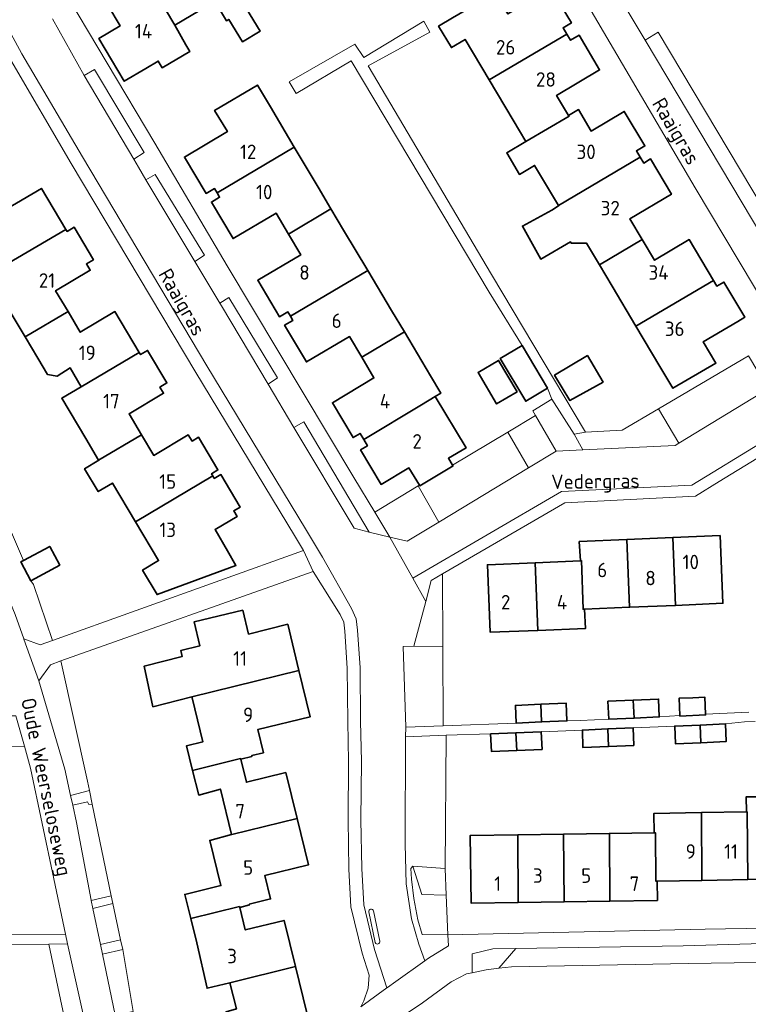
# Model space of a CAD drawing. Header units: metres. Extents: x 247853 to 249526, y 479948 to 481290.
# Tile 10 of 32: x 248619 to 248709, y 480597 to 480719. Entities that reach past the tile are written whole.
import ezdxf
from ezdxf.enums import TextEntityAlignment as Align

# ---------------------------------------------------------------- set-up
doc = ezdxf.new("R2010")
doc.units = ezdxf.units.M
for name, color, linetype, lineweight in [('B-XX-GR-GROENVOORZIENING-GV', 80, 'Continuous', 18), ('B-XX-IE-TERREINAFSCHEIDING_KUNSTMATIG_HEKWERK-G', 20, 'IE-TERREINAFSCHEIDING-KUNSTMATIG', 18), ('B-XX-OG-BEBOUWING-GV', 7, 'Continuous', 35), ('B-XX-OG-BEBOUWING-T18', 10, 'Continuous', 18), ('B-XX-OG-BEBOUWING_LOODS-GV', 7, 'Continuous', 35), ('B-XX-OG-TERREIN_ERF-GV', 7, 'Continuous', 18), ('B-XX-OG-TOPOGRAFIE-T18', 10, 'Continuous', 18), ('B-XX-VH-VERHARDING_GESLOTEN-GV', 252, 'Continuous', 18), ('B-XX-VH-VERHARDING_OPEN-GV', 252, 'Continuous', 18)]:
    doc.layers.add(name, color=color, linetype=linetype, lineweight=lineweight)
doc.styles.add('NLCS-ISO-M-T18', font='NLCS-ISO.ttf', dxfattribs={"height": 1.8})
doc.linetypes.add('IE-TERREINAFSCHEIDING-KUNSTMATIG', pattern='A,4,[82,NLCS.SHX,S=0.75,R=90,X=0,Y=0],4,-2', length=10)

msp = doc.modelspace()

# ---------------------------------------------------------------- linework, layer by layer
at = {"layer": 'B-XX-GR-GROENVOORZIENING-GV'}
for points in [[(248695.356, 480718.522), (248696.343, 480716.866), (248697.956, 480717.878), (248711.111, 480695.788), (248721.75, 480706.233), (248734.164, 480704.513), (248737.122, 480726.467), (248739.015, 480726.259), (248739.411, 480729.178), (248735.722, 480734.078), (248732.922, 480735.2), (248732.4, 480735), (248732.224, 480734.963), (248731.033, 480734.711), (248728.59, 480734.672), (248728.572, 480730.878), (248699.798, 480730.416), (248699.711, 480734.211), (248695.278, 480731.433), (248692.822, 480726.811), (248693.978, 480720.822)], [(248619.984, 480649.674), (248618.735, 480652.009), (248619.065, 480652.186), (248617.233, 480656.533), (248613.983, 480654.897), (248615.1, 480652.5), (248618.06, 480645.47), (248619.122, 480642.433), (248621.167, 480641.689), (248622.689, 480642.233), (248620.322, 480649.2)], [(248624.922, 480622.967), (248627.278, 480623.589), (248627.033, 480624.744), (248623.733, 480639.689), (248622.456, 480639.222), (248620.969, 480637.224), (248620.967, 480637.222), (248624.2, 480626.222)], [(248617.142, 480624.38), (248617.172, 480620.801), (248617.212, 480616.032), (248617.356, 480605.667), (248624.29, 480605.73), (248619.97, 480626.38), (248619.198, 480629.11), (248617.115, 480629.056)], [(248627.489, 480609.891), (248629.983, 480610.473), (248627.633, 480621.867), (248627.189, 480621.844), (248627.022, 480622.178), (248625.194, 480621.766), (248625.678, 480619.622), (248627.478, 480609.944)], [(248667.478, 480614.167), (248667.2, 480613.889), (248667.278, 480612.578), (248667.6, 480610.167), (248668.078, 480607.489), (248668.622, 480605.7), (248671.811, 480605.622), (248671.618, 480610.583), (248668.587, 480610.661)], [(248671.489, 480613.878), (248667.478, 480614.167), (248668.587, 480610.661), (248671.618, 480610.583)], [(248630.181, 480609.516), (248627.699, 480608.893), (248628.634, 480604.45), (248631.138, 480605.031)], [(248627.65, 480578.72), (248630.28, 480578.76), (248624.54, 480604.51), (248622.22, 480604.483)], [(248631.414, 480603.799), (248628.887, 480603.249), (248630.482, 480595.67), (248632.727, 480596.124)]]:
    msp.add_lwpolyline(points, close=True, dxfattribs=at)
at = {"layer": 'B-XX-IE-TERREINAFSCHEIDING_KUNSTMATIG_HEKWERK-G'}
for points in [[(248627.278, 480623.589), (248627.033, 480624.744), (248623.733, 480639.689)], [(248627.633, 480621.867), (248629.983, 480610.473)], [(248630.181, 480609.516), (248629.983, 480610.473)], [(248630.181, 480609.516), (248631.138, 480605.031)], [(248631.414, 480603.799), (248631.138, 480605.031)], [(248631.414, 480603.799), (248632.727, 480596.124)]]:
    msp.add_lwpolyline(points, dxfattribs=at)
at = {"layer": 'B-XX-OG-BEBOUWING-GV'}
for points in [[(248633.618, 480725.966), (248637.878, 480718.735), (248642.878, 480721.695), (248644.308, 480719.295), (248644.584, 480719.458), (248646.282, 480716.678), (248648.474, 480718.017), (248646.795, 480720.766), (248646.979, 480720.875), (248643.839, 480726.215), (248641.248, 480724.685), (248638.708, 480728.976)], [(248634.297, 480713.365), (248635.833, 480714.276), (248636.308, 480713.448), (248639.746, 480715.479), (248639.264, 480716.312), (248637.878, 480718.735), (248633.618, 480725.966), (248632.77, 480725.464), (248632.252, 480726.342), (248628.028, 480723.844), (248631.087, 480718.665), (248628.447, 480717.095), (248631.607, 480711.775)], [(248676.957, 480711.944), (248686.612, 480717.632), (248686.141, 480718.428), (248687.163, 480719.034), (248684.624, 480723.318), (248679.282, 480720.152), (248677.692, 480722.783), (248672.381, 480719.643), (248670.672, 480718.633), (248672.253, 480715.959), (248673.963, 480716.97)], [(248686.612, 480717.632), (248676.957, 480711.944), (248679.931, 480706.951), (248681.521, 480704.281), (248686.871, 480707.421), (248686.81, 480707.522), (248685.321, 480710.001), (248690.68, 480713.189), (248688.117, 480717.506), (248687.06, 480716.878)], [(248652.736, 480703.585), (248649.758, 480708.593), (248648.148, 480711.294), (248642.837, 480708.134), (248644.417, 480705.533), (248639.081, 480702.356), (248641.782, 480697.819), (248642.815, 480698.434), (248643.137, 480697.893)], [(248685.558, 480696.31), (248695.722, 480702.32), (248695.248, 480703.114), (248696.296, 480703.739), (248693.74, 480708.025), (248689.623, 480705.576), (248688.033, 480708.25), (248686.81, 480707.522), (248686.871, 480707.421), (248681.521, 480704.281), (248679.135, 480702.871), (248680.716, 480700.198), (248682.601, 480701.312)], [(248652.007, 480692.782), (248657.288, 480695.932), (248655.698, 480698.602), (248652.736, 480703.585), (248643.137, 480697.893), (248643.459, 480697.351), (248642.44, 480696.745), (248645.136, 480692.206), (248650.467, 480695.372)], [(248685.558, 480696.31), (248685.583, 480696.267), (248684.724, 480695.759), (248681.073, 480693.761), (248683.366, 480689.669), (248687.066, 480691.798), (248687.158, 480691.642), (248689.051, 480691.629), (248690.641, 480688.959), (248695.981, 480692.109), (248694.441, 480694.679), (248699.603, 480697.747), (248697.01, 480702.11), (248696.151, 480701.599), (248695.722, 480702.32)], [(248614.693, 480687.691), (248624.345, 480693.362), (248621.315, 480698.454), (248617.024, 480695.894), (248615.494, 480698.474), (248610.144, 480695.334), (248611.724, 480692.674)], [(248652.247, 480682.561), (248661.853, 480688.257), (248658.868, 480693.271), (248657.288, 480695.932), (248652.007, 480692.782), (248653.537, 480690.201), (248648.198, 480687.03), (248650.894, 480682.49), (248651.925, 480683.102)], [(248619.273, 480680.012), (248624.614, 480683.152), (248623.074, 480685.733), (248627.375, 480688.283), (248626.908, 480689.065), (248627.777, 480689.583), (248625.364, 480693.632), (248624.493, 480693.113), (248624.345, 480693.362), (248614.693, 480687.691), (248617.683, 480682.673)], [(248692.221, 480686.308), (248695.195, 480681.305), (248704.832, 480686.998), (248701.812, 480692.078), (248697.511, 480689.518), (248695.981, 480692.109), (248690.641, 480688.959)], [(248666.408, 480680.62), (248664.828, 480683.26), (248661.853, 480688.257), (248652.247, 480682.561), (248652.559, 480682.036), (248651.534, 480681.429), (248654.232, 480676.868), (248659.577, 480680.03), (248661.107, 480677.46)], [(248704.832, 480686.998), (248695.195, 480681.305), (248698.171, 480676.297), (248699.781, 480673.597), (248705.121, 480676.737), (248703.551, 480679.367), (248707.852, 480681.907), (248707.846, 480681.916), (248708.714, 480682.432), (248706.114, 480686.812), (248705.247, 480686.297)], [(248624.614, 480683.152), (248619.273, 480680.012), (248620.863, 480677.342), (248622.072, 480675.315), (248623.252, 480675.094), (248624.864, 480676.126), (248626.254, 480673.791), (248633.469, 480678.054), (248630.445, 480683.132), (248626.144, 480680.572)], [(248661.357, 480667.229), (248668.527, 480671.529), (248670.251, 480672.563), (248670.936, 480672.986), (248669.647, 480675.164), (248666.408, 480680.62), (248661.107, 480677.46), (248662.637, 480674.879), (248657.478, 480671.807), (248660.048, 480667.478), (248660.908, 480667.989)], [(248633.744, 480667.82), (248632.194, 480670.411), (248636.495, 480672.971), (248636.033, 480673.747), (248636.904, 480674.265), (248634.497, 480678.307), (248633.627, 480677.789), (248633.469, 480678.054), (248626.254, 480673.791), (248623.84, 480672.351), (248626.823, 480667.351), (248628.413, 480664.68)], [(248684.209, 480673.608), (248681.039, 480678.918), (248678.319, 480677.319), (248681.499, 480671.988)], [(248680.412, 480673.14), (248678.128, 480677.064), (248675.579, 480675.58), (248677.864, 480671.656)], [(248689.18, 480677.693), (248685.086, 480675.248), (248686.983, 480672.07), (248691.106, 480674.367)], [(248668.272, 480661.553), (248668.319, 480661.474), (248672.457, 480663.946), (248672.405, 480664.033), (248671.893, 480664.889), (248674.078, 480666.204), (248670.251, 480672.563), (248668.527, 480671.529), (248661.357, 480667.229), (248661.823, 480666.449), (248660.962, 480665.938), (248663.517, 480661.635), (248666.986, 480663.706)], [(248632.993, 480656.989), (248642.601, 480662.709), (248642.449, 480662.965), (248643.247, 480663.44), (248640.822, 480667.513), (248640.024, 480667.038), (248639.565, 480667.81), (248635.264, 480665.26), (248633.744, 480667.82), (248628.413, 480664.68), (248628.434, 480664.644), (248626.673, 480663.596), (248628.361, 480660.76), (248630.123, 480661.809)], [(248642.601, 480662.709), (248632.993, 480656.989), (248635.863, 480652.168), (248633.878, 480650.987), (248635.689, 480647.945), (248645.476, 480651.568), (248644.453, 480653.391), (248642.887, 480656.032), (248645.614, 480657.649), (248645.201, 480658.343), (248645.999, 480658.818), (248643.584, 480662.874), (248642.786, 480662.398)], [(248688.438, 480652.166), (248688.628, 480646.115), (248688.809, 480646.123), (248694.388, 480646.365), (248694.039, 480654.785), (248688.148, 480654.536), (248688.278, 480652.156)], [(248700.089, 480646.604), (248699.759, 480655.027), (248694.039, 480654.785), (248694.388, 480646.365)], [(248699.759, 480655.027), (248700.089, 480646.604), (248705.989, 480646.864), (248705.64, 480655.275)], [(248683.017, 480643.485), (248682.658, 480651.913), (248676.727, 480651.656), (248677.086, 480643.255)], [(248682.658, 480651.913), (248683.017, 480643.485), (248688.908, 480643.725), (248688.809, 480646.123), (248688.628, 480646.115), (248688.438, 480652.166), (248688.278, 480652.156)], [(248640.006, 480635.242), (248653.314, 480638.506), (248651.914, 480644.257), (248647.054, 480643.037), (248646.324, 480646.008), (248640.273, 480644.538), (248640.994, 480641.557), (248638.616, 480640.981), (248638.798, 480640.232), (248634.063, 480639.034), (248635.168, 480634.007)], [(248653.314, 480638.506), (248640.006, 480635.242), (248640.04, 480635.102), (248641.366, 480629.627), (248639.342, 480629.146), (248640.102, 480626.076), (248646.063, 480627.546), (248646.08, 480627.479), (248647.473, 480627.82), (248647.449, 480627.917), (248648.906, 480628.274), (248648.197, 480631.169), (248654.714, 480632.766)], [(248702.252, 480635.122), (248700.558, 480635.053), (248700.644, 480632.929), (248700.648, 480632.843), (248703.848, 480632.983), (248703.844, 480633.08), (248703.758, 480635.183)], [(248683.357, 480634.309), (248680.206, 480634.174), (248680.316, 480631.964), (248683.466, 480632.104)], [(248683.357, 480634.309), (248683.466, 480632.104), (248686.607, 480632.234), (248686.527, 480634.444)], [(248694.848, 480634.808), (248691.707, 480634.674), (248691.807, 480632.463), (248694.957, 480632.593)], [(248694.848, 480634.808), (248694.957, 480632.593), (248698.088, 480632.733), (248697.998, 480634.943)], [(248703.248, 480629.532), (248703.168, 480631.728), (248700.008, 480631.593), (248700.098, 480629.403)], [(248703.168, 480631.728), (248703.248, 480629.532), (248706.398, 480629.662), (248706.308, 480631.863)], [(248680.276, 480630.749), (248677.116, 480630.614), (248677.236, 480628.454), (248680.386, 480628.574)], [(248680.276, 480630.749), (248680.386, 480628.574), (248683.526, 480628.704), (248683.426, 480630.884)], [(248691.767, 480629.053), (248691.677, 480631.238), (248688.527, 480631.104), (248688.607, 480628.913)], [(248691.677, 480631.238), (248691.767, 480629.053), (248694.917, 480629.183), (248694.827, 480631.373)], [(248653.093, 480620.085), (248651.673, 480625.815), (248646.792, 480624.606), (248646.08, 480627.479), (248646.063, 480627.546), (248640.102, 480626.076), (248640.862, 480623.016), (248643.562, 480623.756), (248644.945, 480618.132), (248644.952, 480618.105)], [(248709.108, 480612.499), (248714.788, 480612.588), (248714.709, 480621.001), (248714.625, 480621), (248714.6, 480622.789), (248708.9, 480622.811), (248708.924, 480620.919), (248709.028, 480620.921)], [(248703.387, 480612.41), (248703.328, 480620.832), (248697.427, 480620.742), (248697.467, 480618.34), (248697.617, 480618.342), (248697.656, 480612.321), (248697.816, 480612.321)], [(248709.108, 480612.499), (248709.028, 480620.921), (248708.924, 480620.919), (248703.328, 480620.832), (248703.387, 480612.41)], [(248653.093, 480620.085), (248644.952, 480618.105), (248644.945, 480618.132), (248642.225, 480617.386), (248643.612, 480611.767), (248639.121, 480610.655), (248639.881, 480607.654), (248645.921, 480609.154), (248645.945, 480609.057), (248647.155, 480609.354), (248647.131, 480609.451), (248649.791, 480610.106), (248649.075, 480613.019), (248654.503, 480614.354)], [(248680.555, 480609.675), (248680.495, 480618.073), (248674.575, 480617.983), (248674.704, 480609.592)], [(248680.495, 480618.073), (248680.555, 480609.675), (248686.285, 480609.757), (248686.196, 480618.162)], [(248691.946, 480609.837), (248691.886, 480618.252), (248686.196, 480618.162), (248686.285, 480609.757)], [(248697.467, 480618.34), (248691.886, 480618.252), (248691.946, 480609.837), (248697.856, 480609.921), (248697.816, 480612.321), (248697.656, 480612.321), (248697.617, 480618.342)], [(248644.741, 480599.683), (248652.882, 480601.683), (248651.472, 480607.434), (248646.631, 480606.254), (248645.945, 480609.057), (248645.921, 480609.154), (248639.881, 480607.654), (248640.621, 480604.644), (248641.89, 480598.998)], [(248652.882, 480601.683), (248644.741, 480599.683), (248645.548, 480596.425), (248644.278, 480596.062), (248643.033, 480594.525), (248643.351, 480593.345), (248641.48, 480592.883), (248642.49, 480588.843), (248650.421, 480590.812), (248649.451, 480594.753), (248654.291, 480595.952)]]:
    msp.add_lwpolyline(points, close=True, dxfattribs=at)
at = {"layer": 'B-XX-OG-BEBOUWING_LOODS-GV'}
msp.add_lwpolyline([(248619.065, 480652.186), (248618.735, 480652.009), (248619.984, 480649.674), (248623.595, 480651.605), (248622.346, 480653.94)], close=True, dxfattribs=at)
at = {"layer": 'B-XX-OG-TERREIN_ERF-GV'}
for points in [[(248713.5, 480680.189), (248702.533, 480698.522), (248685.722, 480727.2)], [(248623.556, 480724.033), (248635.389, 480704.067), (248644.411, 480688.822), (248660.111, 480662.489), (248662.727, 480658.214), (248668.127, 480661.466), (248668.272, 480661.553), (248666.986, 480663.706), (248663.517, 480661.635), (248660.962, 480665.938), (248661.823, 480666.449), (248661.357, 480667.229), (248660.908, 480667.989), (248660.048, 480667.478), (248657.478, 480671.807), (248662.637, 480674.879), (248661.107, 480677.46), (248659.577, 480680.03), (248654.232, 480676.868), (248651.534, 480681.429), (248652.559, 480682.036), (248652.247, 480682.561), (248651.925, 480683.102), (248650.894, 480682.49), (248648.198, 480687.03), (248653.537, 480690.201), (248652.007, 480692.782), (248650.467, 480695.372), (248645.136, 480692.206), (248642.44, 480696.745), (248643.459, 480697.351), (248643.137, 480697.893), (248642.815, 480698.434), (248641.782, 480697.819), (248639.081, 480702.356), (248644.417, 480705.533), (248642.837, 480708.134), (248648.148, 480711.294), (248649.758, 480708.593), (248652.736, 480703.585), (248655.698, 480698.602), (248657.288, 480695.932), (248658.868, 480693.271), (248661.853, 480688.257), (248664.828, 480683.26), (248666.408, 480680.62), (248669.647, 480675.164), (248670.936, 480672.986), (248670.251, 480672.563), (248674.078, 480666.204), (248671.893, 480664.889), (248672.405, 480664.033), (248679.276, 480668.156), (248682.707, 480670.215), (248682.378, 480670.789), (248684.722, 480672.233), (248684.209, 480673.608), (248681.499, 480671.988), (248678.319, 480677.319), (248681.039, 480678.918), (248676.956, 480685.533), (248659.8, 480714.333), (248652.978, 480710.267), (248652.1, 480711.7), (248660.267, 480716.389), (248661.389, 480714.711), (248668.822, 480719.233), (248669.589, 480717.878), (248661.922, 480713.678), (248677.222, 480687.767), (248688.901, 480668.131), (248688.911, 480668.133), (248693.467, 480668.389), (248697.991, 480671.054), (248709.192, 480677.651)], [(248646.795, 480720.766), (248648.474, 480718.017), (248646.282, 480716.678), (248644.584, 480719.458), (248644.308, 480719.295), (248642.878, 480721.695), (248637.878, 480718.735), (248639.264, 480716.312), (248639.746, 480715.479), (248636.308, 480713.448), (248635.833, 480714.276), (248634.297, 480713.365), (248631.607, 480711.775), (248628.447, 480717.095), (248631.087, 480718.665), (248628.028, 480723.844)], [(248684.624, 480723.318), (248687.163, 480719.034), (248686.141, 480718.428), (248686.612, 480717.632), (248687.06, 480716.878), (248688.117, 480717.506), (248690.68, 480713.189), (248685.321, 480710.001), (248686.81, 480707.522), (248688.033, 480708.25), (248689.623, 480705.576), (248693.74, 480708.025), (248696.296, 480703.739), (248695.248, 480703.114), (248695.722, 480702.32), (248696.151, 480701.599), (248697.01, 480702.11), (248699.603, 480697.747), (248694.441, 480694.679), (248695.981, 480692.109), (248697.511, 480689.518), (248701.812, 480692.078), (248704.832, 480686.998), (248705.247, 480686.297), (248706.114, 480686.812), (248708.714, 480682.432), (248707.846, 480681.916), (248707.852, 480681.907), (248703.551, 480679.367), (248705.121, 480676.737), (248699.781, 480673.597), (248698.171, 480676.297), (248695.195, 480681.305), (248692.221, 480686.308), (248690.641, 480688.959), (248689.051, 480691.629), (248687.158, 480691.642), (248687.066, 480691.798), (248683.366, 480689.669), (248681.073, 480693.761), (248684.724, 480695.759), (248685.583, 480696.267), (248685.558, 480696.31), (248682.601, 480701.312), (248680.716, 480700.198), (248679.135, 480702.871), (248681.521, 480704.281), (248679.931, 480706.951), (248676.957, 480711.944), (248673.963, 480716.97), (248672.253, 480715.959), (248670.672, 480718.633), (248672.381, 480719.643)], [(248617.024, 480695.894), (248621.315, 480698.454), (248624.345, 480693.362), (248624.493, 480693.113), (248625.364, 480693.632), (248627.777, 480689.583), (248626.908, 480689.065), (248627.375, 480688.283), (248623.074, 480685.733), (248624.614, 480683.152), (248626.144, 480680.572), (248630.445, 480683.132), (248633.469, 480678.054), (248633.627, 480677.789), (248634.497, 480678.307), (248636.904, 480674.265), (248636.033, 480673.747), (248636.495, 480672.971), (248632.194, 480670.411), (248633.744, 480667.82), (248635.264, 480665.26), (248639.565, 480667.81), (248640.024, 480667.038), (248640.822, 480667.513), (248643.247, 480663.44), (248642.449, 480662.965), (248642.601, 480662.709), (248642.786, 480662.398), (248643.584, 480662.874), (248645.999, 480658.818), (248645.201, 480658.343), (248645.614, 480657.649), (248642.887, 480656.032), (248644.453, 480653.391), (248645.476, 480651.568), (248635.689, 480647.945), (248633.878, 480650.987), (248635.863, 480652.168), (248632.993, 480656.989), (248630.123, 480661.809), (248628.361, 480660.76), (248626.673, 480663.596), (248628.434, 480664.644), (248628.413, 480664.68), (248626.823, 480667.351), (248623.84, 480672.351), (248626.254, 480673.791), (248624.864, 480676.126), (248623.252, 480675.094), (248622.072, 480675.315), (248620.863, 480677.342), (248619.273, 480680.012), (248617.683, 480682.673)], [(248719.578, 480670.6), (248705.522, 480661.989), (248702.578, 480660.178), (248686.356, 480659.367), (248671.167, 480650.533), (248671.193, 480641.506), (248671.222, 480631.611), (248680.316, 480631.964), (248680.206, 480634.174), (248683.357, 480634.309), (248686.527, 480634.444), (248686.607, 480632.234), (248688.267, 480632.278), (248691.807, 480632.463), (248691.707, 480634.674), (248694.848, 480634.808), (248697.998, 480634.943), (248698.088, 480632.733), (248700.644, 480632.929), (248700.558, 480635.053), (248702.252, 480635.122), (248703.758, 480635.183), (248703.844, 480633.08), (248709.222, 480633.344)], [(248661.022, 480596.667), (248661.356, 480597.422), (248661.9, 480599), (248662.056, 480600.622), (248661.178, 480603.378), (248659.778, 480609.122), (248659.522, 480613.822), (248659.411, 480619.933), (248659.478, 480627.178), (248659.378, 480632.178), (248659.311, 480638.778), (248659, 480643.389), (248658.878, 480644.5), (248658.422, 480645.467), (248655.078, 480650.822), (248623.733, 480639.689), (248627.033, 480624.744), (248627.278, 480623.589), (248627.633, 480621.867), (248629.983, 480610.473), (248630.181, 480609.516), (248631.138, 480605.031), (248631.414, 480603.799), (248632.727, 480596.124)], [(248645.548, 480596.425), (248644.741, 480599.683), (248641.89, 480598.998), (248640.621, 480604.644), (248639.881, 480607.654), (248639.121, 480610.655), (248643.612, 480611.767), (248642.225, 480617.386), (248644.945, 480618.132), (248643.562, 480623.756), (248640.862, 480623.016), (248640.102, 480626.076), (248639.342, 480629.146), (248641.366, 480629.627), (248640.04, 480635.102), (248640.006, 480635.242), (248635.168, 480634.007), (248634.063, 480639.034), (248638.798, 480640.232), (248638.616, 480640.981), (248640.994, 480641.557), (248640.273, 480644.538), (248646.324, 480646.008), (248647.054, 480643.037), (248651.914, 480644.257), (248653.314, 480638.506), (248654.714, 480632.766), (248648.197, 480631.169), (248648.906, 480628.274), (248647.449, 480627.917), (248647.473, 480627.82), (248646.08, 480627.479), (248646.792, 480624.606), (248651.673, 480625.815), (248653.093, 480620.085), (248654.503, 480614.354), (248649.075, 480613.019), (248649.791, 480610.106), (248647.131, 480609.451), (248647.155, 480609.354), (248645.945, 480609.057), (248646.631, 480606.254), (248651.472, 480607.434), (248652.882, 480601.683), (248654.291, 480595.952)], [(248710.022, 480632.178), (248708.678, 480632.111), (248706.308, 480631.863), (248706.398, 480629.662), (248703.248, 480629.532), (248700.098, 480629.403), (248700.008, 480631.593), (248694.827, 480631.373), (248694.917, 480629.183), (248691.767, 480629.053), (248688.607, 480628.913), (248688.527, 480631.104), (248683.426, 480630.884), (248683.526, 480628.704), (248680.386, 480628.574), (248677.236, 480628.454), (248677.116, 480630.614), (248671.611, 480630.478), (248671.489, 480613.878), (248671.618, 480610.583), (248671.811, 480605.622), (248703.789, 480606.333), (248721.6, 480606.622)], [(248560.53, 480577.71), (248627.65, 480578.72), (248622.22, 480604.483), (248607.514, 480604.314)]]:
    msp.add_lwpolyline(points, dxfattribs=at)
for points in [[(248609.056, 480672.178), (248613.478, 480664.156), (248616.789, 480657.456), (248617.233, 480656.533), (248619.065, 480652.186), (248622.346, 480653.94), (248623.595, 480651.605), (248619.984, 480649.674), (248620.322, 480649.2), (248622.689, 480642.233), (248653.878, 480653.433), (248652.767, 480655.278), (248640.5, 480675.567), (248625.022, 480701.567), (248617.489, 480714.378), (248614.979, 480718.81), (248589.429, 480708.347), (248594.656, 480696.333), (248598.7, 480689.633), (248599.822, 480687.811), (248604.122, 480681.333), (248607.733, 480674.9), (248609.078, 480672.167)], [(248680.412, 480673.14), (248677.864, 480671.656), (248675.579, 480675.58), (248678.128, 480677.064)], [(248685.086, 480675.248), (248689.18, 480677.693), (248691.106, 480674.367), (248686.983, 480672.07)], [(248694.388, 480646.365), (248688.809, 480646.123), (248688.908, 480643.725), (248683.017, 480643.485), (248677.086, 480643.255), (248676.727, 480651.656), (248682.658, 480651.913), (248688.278, 480652.156), (248688.148, 480654.536), (248694.039, 480654.785), (248699.759, 480655.027), (248705.64, 480655.275), (248705.989, 480646.864), (248700.089, 480646.604)], [(248714.788, 480612.588), (248709.108, 480612.499), (248703.387, 480612.41), (248697.816, 480612.321), (248697.856, 480609.921), (248691.946, 480609.837), (248686.285, 480609.757), (248680.555, 480609.675), (248674.704, 480609.592), (248674.575, 480617.983), (248680.495, 480618.073), (248686.196, 480618.162), (248691.886, 480618.252), (248697.467, 480618.34), (248697.427, 480620.742), (248703.328, 480620.832), (248708.924, 480620.919), (248708.9, 480622.811), (248714.6, 480622.789), (248714.625, 480621), (248714.709, 480621.001), (248720.599, 480621.081), (248720.729, 480612.68)]]:
    msp.add_lwpolyline(points, close=True, dxfattribs=at)
at = {"layer": 'B-XX-VH-VERHARDING_GESLOTEN-GV'}
for points in [[(248630.482, 480595.67), (248628.887, 480603.249), (248628.634, 480604.45), (248627.699, 480608.893), (248627.489, 480609.891), (248627.478, 480609.944), (248625.678, 480619.622), (248625.194, 480621.766), (248624.922, 480622.967), (248624.2, 480626.222), (248620.967, 480637.222), (248620.969, 480637.224), (248619.13, 480642.41), (248619.122, 480642.433), (248618.06, 480645.47)], [(248618.13, 480632.89), (248619.198, 480629.11), (248619.97, 480626.38), (248624.29, 480605.73), (248624.54, 480604.51), (248630.28, 480578.76)], [(248715.933, 480602.3), (248701.678, 480602.078), (248679.722, 480601.678), (248678.156, 480601.489), (248676.578, 480601.289), (248674.856, 480600.922), (248674.122, 480600.778), (248672.211, 480599.811), (248668.678, 480597.178), (248664.489, 480594.378)]]:
    msp.add_lwpolyline(points, dxfattribs=at)
msp.add_lwpolyline([(248628.887, 480603.249), (248631.414, 480603.799), (248631.138, 480605.031), (248628.634, 480604.45)], close=True, dxfattribs=at)
at = {"layer": 'B-XX-VH-VERHARDING_OPEN-GV'}
for points in [[(248713.5, 480680.189), (248714.078, 480679.211), (248717.5, 480681.367), (248712.356, 480689.989), (248696.343, 480716.866), (248695.356, 480718.522), (248693.978, 480720.822), (248692.822, 480726.811), (248695.278, 480731.433), (248699.711, 480734.211), (248692.26, 480734.796), (248688.8, 480736.389), (248690.011, 480732.378), (248688.956, 480729.267), (248687.278, 480728.278), (248685.789, 480727.233), (248685.722, 480727.2), (248702.533, 480698.522)], [(248671.167, 480650.533), (248686.356, 480659.367), (248702.578, 480660.178), (248705.522, 480661.989), (248719.578, 480670.6), (248738.8, 480681.956), (248739.652, 480683.008), (248739.922, 480685.478), (248742.056, 480701.378), (248745.872, 480728.695), (248745.711, 480728.889), (248744.728, 480730.627), (248740.669, 480701.568), (248738.208, 480683.232), (248718.856, 480671.8), (248704.791, 480663.183), (248702.15, 480661.558), (248685.946, 480660.748), (248667.454, 480649.993), (248669.068, 480647.099), (248669.756, 480649.711)], [(248687.522, 480667.878), (248688.901, 480668.131), (248677.222, 480687.767), (248661.922, 480713.678), (248669.589, 480717.878), (248668.822, 480719.233), (248661.389, 480714.711), (248660.267, 480716.389), (248652.1, 480711.7), (248652.978, 480710.267), (248659.8, 480714.333), (248676.956, 480685.533), (248681.039, 480678.918), (248684.209, 480673.608), (248684.722, 480672.233)], [(248696.343, 480716.866), (248712.356, 480689.989), (248713.44, 480690.709), (248713.887, 480691.006), (248712.922, 480692.7), (248712.5, 480693.456), (248711.648, 480694.886), (248711.111, 480695.788), (248697.956, 480717.878)], [(248626.633, 480712.478), (248632.778, 480702.089), (248634.089, 480702.911), (248627.922, 480713.256)], [(248634.3, 480699.522), (248640.389, 480689.367), (248641.589, 480690.167), (248635.456, 480700.2)], [(248643.478, 480684.189), (248643.678, 480683.867), (248649.478, 480674.111), (248650.656, 480674.9), (248644.611, 480684.878)], [(248697.991, 480671.054), (248700.529, 480666.759), (248711.635, 480673.517), (248709.192, 480677.651)], [(248688.576, 480665.926), (248687.522, 480667.878), (248684.722, 480672.233), (248682.378, 480670.789), (248682.707, 480670.215), (248685.256, 480665.767), (248685.267, 480665.768)], [(248688.576, 480665.926), (248700.067, 480666.478), (248700.529, 480666.759), (248697.991, 480671.054), (248693.467, 480668.389), (248688.911, 480668.133), (248688.901, 480668.131), (248687.522, 480667.878)], [(248652.689, 480668.711), (248660.156, 480656.189), (248662.022, 480655.722), (248653.911, 480669.433)], [(248685.267, 480665.768), (248685.256, 480665.767), (248682.707, 480670.215), (248679.276, 480668.156), (248681.835, 480663.692)], [(248670.706, 480656.966), (248681.835, 480663.692), (248679.276, 480668.156), (248672.405, 480664.033), (248672.457, 480663.946), (248668.319, 480661.474), (248668.272, 480661.553), (248668.127, 480661.466)], [(248670.706, 480656.966), (248668.127, 480661.466), (248662.727, 480658.214), (248664.61, 480655.097), (248666.756, 480654.578)], [(248622.689, 480642.233), (248621.167, 480641.689), (248619.122, 480642.433), (248619.13, 480642.41), (248620.969, 480637.224), (248622.456, 480639.222), (248623.733, 480639.689), (248655.078, 480650.822), (248653.878, 480653.433)], [(248671.167, 480650.533), (248669.756, 480649.711), (248669.068, 480647.099), (248667.603, 480641.522), (248671.193, 480641.506)], [(248671.193, 480641.506), (248667.603, 480641.522), (248666.256, 480641.478), (248666.611, 480631.478), (248671.222, 480631.611)], [(248605.444, 480628.75), (248617.115, 480629.056), (248619.198, 480629.11), (248618.13, 480632.89), (248616.43, 480632.871), (248582.47, 480632.49), (248580.051, 480632.463), (248564.46, 480632.29), (248564, 480632.31), (248554.5, 480632.97), (248552.98, 480632.88), (248551.22, 480632.87), (248550.101, 480633.279), (248556.8, 480626.58), (248559.02, 480628.18), (248581.845, 480628.444), (248591.037, 480628.55), (248592.896, 480628.58), (248594.746, 480628.6), (248601.755, 480628.7), (248603.595, 480628.72)], [(248671.811, 480605.622), (248668.622, 480605.7), (248668.078, 480607.489), (248667.6, 480610.167), (248667.278, 480612.578), (248667.2, 480613.889), (248667.478, 480614.167), (248671.489, 480613.878), (248671.611, 480630.478), (248666.567, 480630.244), (248666.522, 480616.911), (248666.622, 480611.978), (248667.289, 480607.633), (248668.222, 480604.478), (248668.956, 480602.412), (248669.422, 480602.744), (248671.911, 480604.267)], [(248624.922, 480622.967), (248625.194, 480621.766), (248627.022, 480622.178), (248627.189, 480621.844), (248627.633, 480621.867), (248627.278, 480623.589)], [(248627.699, 480608.893), (248630.181, 480609.516), (248629.983, 480610.473), (248627.489, 480609.891)], [(248605.664, 480604.284), (248607.514, 480604.314), (248622.22, 480604.483), (248624.54, 480604.51), (248624.29, 480605.73), (248617.356, 480605.667), (248596.74, 480605.48), (248596.706, 480604.134), (248603.824, 480604.254)], [(248680.256, 480603.922), (248678.156, 480601.489), (248679.722, 480601.678), (248701.678, 480602.078), (248715.933, 480602.3), (248721.589, 480602.522), (248719.333, 480604.811), (248701.056, 480604.278)], [(248678.156, 480601.489), (248680.256, 480603.922), (248677.4, 480603.878), (248674.822, 480603.278), (248674.856, 480600.922), (248676.578, 480601.289)]]:
    msp.add_lwpolyline(points, close=True, dxfattribs=at)
for points in [[(248622.687, 480719.545), (248626.633, 480712.478), (248627.922, 480713.256), (248634.089, 480702.911), (248632.778, 480702.089), (248633.378, 480701.078), (248634.3, 480699.522), (248635.456, 480700.2), (248641.589, 480690.167), (248640.389, 480689.367), (248643.478, 480684.189), (248644.611, 480684.878), (248650.656, 480674.9), (248649.478, 480674.111), (248652.689, 480668.711), (248653.911, 480669.433), (248662.022, 480655.722), (248664.61, 480655.097), (248662.727, 480658.214), (248660.111, 480662.489), (248644.411, 480688.822), (248635.389, 480704.067), (248623.556, 480724.033)], [(248617.489, 480714.378), (248625.022, 480701.567), (248640.5, 480675.567), (248652.767, 480655.278), (248653.878, 480653.433), (248655.078, 480650.822), (248658.422, 480645.467), (248658.878, 480644.5), (248659, 480643.389), (248659.311, 480638.778), (248659.378, 480632.178), (248659.478, 480627.178), (248659.411, 480619.933), (248659.522, 480613.822), (248659.778, 480609.122), (248661.178, 480603.378), (248662.056, 480600.622), (248661.9, 480599), (248661.356, 480597.422), (248661.022, 480596.667), (248664.241, 480599.035), (248662.719, 480603.811), (248661.368, 480609.357), (248661.121, 480613.88), (248661.011, 480619.94), (248661.078, 480627.187), (248660.978, 480632.202), (248660.911, 480638.84), (248660.594, 480643.53), (248660.439, 480644.941), (248659.829, 480646.235), (248656.255, 480652.587), (248654.137, 480656.105), (248641.872, 480676.39), (248626.399, 480702.382), (248618.875, 480715.178), (248615.847, 480720.7)], [(248615.847, 480720.7), (248618.875, 480715.178), (248626.399, 480702.382), (248641.872, 480676.39), (248654.137, 480656.105), (248656.255, 480652.587), (248659.829, 480646.235), (248660.439, 480644.941), (248660.594, 480643.53), (248660.911, 480638.84), (248660.978, 480632.202), (248661.078, 480627.187), (248661.011, 480619.94), (248661.121, 480613.88), (248661.368, 480609.357), (248662.719, 480603.811), (248664.241, 480599.035), (248664.3, 480599.078), (248665.333, 480599.833), (248668.956, 480602.412), (248668.222, 480604.478), (248667.289, 480607.633), (248666.622, 480611.978), (248666.522, 480616.911), (248666.567, 480630.244), (248666.611, 480631.478), (248666.256, 480641.478), (248667.603, 480641.522), (248669.068, 480647.099), (248667.454, 480649.993), (248664.61, 480655.097), (248662.022, 480655.722), (248660.156, 480656.189), (248652.689, 480668.711), (248649.478, 480674.111), (248643.678, 480683.867), (248643.478, 480684.189), (248640.389, 480689.367), (248634.3, 480699.522), (248633.378, 480701.078), (248632.778, 480702.089), (248626.633, 480712.478), (248622.687, 480719.545)], [(248711.635, 480673.517), (248700.529, 480666.759), (248700.067, 480666.478), (248688.576, 480665.926), (248685.267, 480665.768), (248681.835, 480663.692), (248670.706, 480656.966), (248666.756, 480654.578), (248664.61, 480655.097), (248667.454, 480649.993), (248685.946, 480660.748), (248702.15, 480661.558), (248704.791, 480663.183), (248718.856, 480671.8)], [(248664.489, 480594.378), (248668.678, 480597.178), (248672.211, 480599.811), (248674.122, 480600.778), (248674.856, 480600.922), (248674.822, 480603.278), (248677.4, 480603.878), (248680.256, 480603.922), (248701.056, 480604.278), (248719.333, 480604.811), (248719.922, 480604.822), (248722.178, 480604.922), (248731.122, 480607.978), (248735.535, 480610.83), (248735.556, 480610.844), (248763.567, 480630.278), (248784.578, 480644.778), (248787.665, 480644.522), (248788.178, 480644.922), (248792.578, 480648.611), (248795.878, 480652.067), (248798.489, 480655.233), (248801.022, 480659.167), (248803.522, 480663.7)], [(248709.222, 480633.344), (248703.844, 480633.08), (248703.848, 480632.983), (248700.648, 480632.843), (248700.644, 480632.929), (248698.088, 480632.733), (248694.957, 480632.593), (248691.807, 480632.463), (248688.267, 480632.278), (248686.607, 480632.234), (248683.466, 480632.104), (248680.316, 480631.964), (248671.222, 480631.611), (248666.611, 480631.478), (248666.567, 480630.244), (248671.611, 480630.478), (248677.116, 480630.614), (248680.276, 480630.749), (248683.426, 480630.884), (248688.527, 480631.104), (248691.677, 480631.238), (248694.827, 480631.373), (248700.008, 480631.593), (248703.168, 480631.728), (248706.308, 480631.863), (248708.678, 480632.111), (248710.022, 480632.178)], [(248661.987, 480608.483), (248662.79, 480604.667)], [(248662.79, 480604.667), (248661.987, 480608.483)], [(248663.378, 480604.842), (248662.575, 480608.603)], [(248662.575, 480608.603), (248663.378, 480604.842)], [(248721.6, 480606.622), (248703.789, 480606.333), (248671.811, 480605.622), (248671.911, 480604.267), (248669.422, 480602.744), (248668.956, 480602.412), (248665.333, 480599.833), (248664.3, 480599.078), (248664.241, 480599.035), (248661.022, 480596.667)]]:
    msp.add_lwpolyline(points, dxfattribs=at)
for points in [[(248662.575, 480608.603, 0.9862723), (248661.987, 480608.483)], [(248661.987, 480608.483, -0.9862723), (248662.575, 480608.603)], [(248662.79, 480604.667, 0.8340486), (248663.378, 480604.842)], [(248663.378, 480604.842, -0.8340486), (248662.79, 480604.667)]]:
    msp.add_lwpolyline(points, format="xyb", dxfattribs=at)

# ---------------------------------------------------------------- texts
at = {"layer": 'B-XX-OG-BEBOUWING-T18', "style": 'NLCS-ISO-M-T18'}
for s, p in [('14', (248634, 480718)), ('26', (248679, 480716)), ('28', (248684, 480712)), ('12', (248647, 480703)), ('30', (248689, 480703)), ('10', (248649, 480698)), ('32', (248692, 480696)), ('21', (248622, 480687)), ('8', (248654, 480688)), ('34', (248698, 480688)), ('6', (248658, 480682)), ('36', (248700, 480681)), ('19', (248627, 480678)), ('17', (248630, 480672)), ('4', (248664, 480672)), ('2', (248668, 480667)), ('15', (248637, 480662)), ('13', (248637, 480656)), ('10', (248702, 480652)), ('6', (248691, 480651)), ('8', (248697, 480650)), ('2', (248679, 480647)), ('4', (248686, 480647)), ('11', (248646, 480640)), ('9', (248647, 480633)), ('7', (248646, 480621)), ('9', (248702, 480616)), ('11', (248707, 480616)), ('5', (248647, 480614)), ('3', (248683, 480613)), ('5', (248689, 480613)), ('1', (248678, 480612)), ('7', (248695, 480612)), ('3', (248645, 480603))]:
    msp.add_text(s, height=1.8, dxfattribs=at).set_placement(p, align=Align.MIDDLE_CENTER)
at = {"layer": 'B-XX-OG-TOPOGRAFIE-T18', "style": 'NLCS-ISO-M-T18'}
for s, rotation, p in [('Raaigras', 300.3, (248700.206, 480705.577)), ('Raaigras', 299.6, (248638.798, 480684.317)), ('Vedergras', 0.9, (248690.158, 480662.054)), ('Oude Weerseloseweg', 281.7, (248621.936, 480624.035))]:
    msp.add_text(s, height=1.8, rotation=rotation, dxfattribs=at).set_placement(p, align=Align.MIDDLE_CENTER)

doc.saveas('drawing.dxf')
